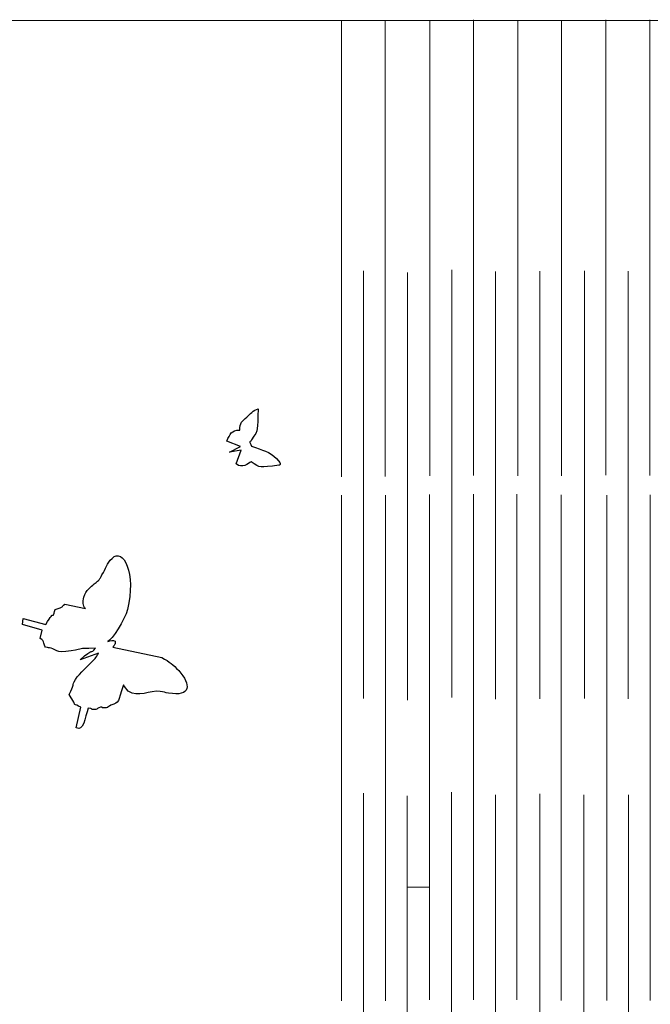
# Model space of a CAD drawing. Header units: millimetres. Extents: x -1110 to -740, y -201 to 50.
# Tile 3 of 8: x -1005 to -926, y -74 to 50. Entities that reach past the tile are written whole.
import ezdxf

# ---------------------------------------------------------------- set-up
doc = ezdxf.new("R2010")
doc.units = ezdxf.units.MM
doc.header["$MEASUREMENT"] = 0
doc.layers.add('Layer 1', color=7, linetype='Continuous')

msp = doc.modelspace()

# ---------------------------------------------------------------- linework, layer by layer
at = {"layer": 'Layer 1', "color": 250, "lineweight": 18}
msp.add_open_spline([(-1088.6088, 49.4308), (-1088.6088, 49.4308), (-762.0869, 49.4308), (-762.0869, 49.4308), (-762.0869, 49.4308), (-750.1303, 49.4308), (-740.3478, 39.6483), (-740.3478, 27.6917), (-740.3478, 27.6917), (-740.3478, 27.6917), (-740.3478, -178.8301), (-740.3478, -178.8301), (-740.3478, -178.8301), (-740.3478, -190.7867), (-750.1303, -200.5692), (-762.0869, -200.5692), (-762.0869, -200.5692), (-762.0869, -200.5692), (-1088.6088, -200.5692), (-1088.6088, -200.5692), (-1088.6088, -200.5692), (-1100.5654, -200.5692), (-1110.3479, -190.7867), (-1110.3479, -178.8301), (-1110.3479, -178.8301), (-1110.3479, -178.8301), (-1110.3479, 27.6917), (-1110.3479, 27.6917), (-1110.3479, 27.6917), (-1110.3479, 39.6483), (-1100.5654, 49.4308), (-1088.6088, 49.4308)], degree=3, knots=[0, 0, 0, 0, 0.11111111, 0.11111111, 0.11111111, 0.11111111, 0.22222222, 0.22222222, 0.22222222, 0.22222222, 0.33333333, 0.33333333, 0.33333333, 0.33333333, 0.44444444, 0.44444444, 0.44444444, 0.44444444, 0.55555556, 0.55555556, 0.55555556, 0.55555556, 0.66666667, 0.66666667, 0.66666667, 0.66666667, 0.77777778, 0.77777778, 0.77777778, 0.77777778, 1, 1, 1, 1], dxfattribs=at)
for points in [[(-964.373, -7.7074), (-964.373, -7.7074), (-964.373, 49.3593), (-964.373, 49.3593)], [(-958.8984, -7.6757), (-958.8984, -7.6757), (-958.8984, 49.391), (-958.8984, 49.391)], [(-953.3366, -7.5893), (-953.3366, -7.5893), (-953.3366, 49.4774), (-953.3366, 49.4774)], [(-947.862, -7.5576), (-947.862, -7.5576), (-947.862, 49.5091), (-947.862, 49.5091)], [(-942.3179, -7.5952), (-942.3179, -7.5952), (-942.3179, 49.4715), (-942.3179, 49.4715)], [(-936.8375, -7.5952), (-936.8375, -7.5952), (-936.8375, 49.4715), (-936.8375, 49.4715)], [(-931.2946, -7.5216), (-931.2946, -7.5216), (-931.2946, 49.5451), (-931.2946, 49.5451)], [(-925.7535, -7.5599), (-925.7535, -7.5599), (-925.7535, 49.5068), (-925.7535, 49.5068)], [(-961.618, -35.4885), (-961.618, -35.4885), (-961.618, 18.1002), (-961.618, 18.1002)], [(-956.1266, -35.7046), (-956.1266, -35.7046), (-956.1266, 17.8841), (-956.1266, 17.8841)], [(-950.5816, -35.3704), (-950.5816, -35.3704), (-950.5816, 18.2183), (-950.5816, 18.2183)], [(-945.0902, -35.5865), (-945.0902, -35.5865), (-945.0902, 18.0022), (-945.0902, 18.0022)], [(-939.5475, -35.5326), (-939.5475, -35.5326), (-939.5475, 18.0561), (-939.5475, 18.0561)], [(-933.9439, -35.5149), (-933.9439, -35.5149), (-933.9439, 18.0738), (-933.9439, 18.0738)], [(-928.4622, -35.5508), (-928.4622, -35.5508), (-928.4622, 18.0379), (-928.4622, 18.0379)], [(-964.401, -73.3784), (-964.401, -73.3784), (-964.401, -10.039), (-964.401, -10.039)], [(-958.8804, -73.363), (-958.8804, -73.363), (-958.8804, -10.0235), (-958.8804, -10.0235)], [(-953.3646, -73.2603), (-953.3646, -73.2603), (-953.3646, -9.9209), (-953.3646, -9.9209)], [(-947.844, -73.2449), (-947.844, -73.2449), (-947.844, -9.9054), (-947.844, -9.9054)], [(-942.4231, -73.2458), (-942.4231, -73.2458), (-942.4231, -9.9063), (-942.4231, -9.9063)], [(-936.8799, -73.3163), (-936.8799, -73.3163), (-936.8799, -9.9768), (-936.8799, -9.9768)], [(-931.153, -73.3505), (-931.153, -73.3505), (-931.153, -10.011), (-931.153, -10.011)], [(-925.7339, -73.3127), (-925.7339, -73.3127), (-925.7339, -9.9732), (-925.7339, -9.9732)], [(-961.6385, -100.9334), (-961.6385, -100.9334), (-961.6385, -47.3447), (-961.6385, -47.3447)], [(-956.1437, -101.271), (-956.1437, -101.271), (-956.1437, -47.6823), (-956.1437, -47.6823)], [(-950.6021, -100.8153), (-950.6021, -100.8153), (-950.6021, -47.2266), (-950.6021, -47.2266)], [(-945.1073, -101.1529), (-945.1073, -101.1529), (-945.1073, -47.5642), (-945.1073, -47.5642)], [(-939.5644, -101.0452), (-939.5644, -101.0452), (-939.5644, -47.4565), (-939.5644, -47.4565)], [(-934.0525, -101.1703), (-934.0525, -101.1703), (-934.0525, -47.5816), (-934.0525, -47.5816)], [(-928.4489, -101.1341), (-928.4489, -101.1341), (-928.4489, -47.5454), (-928.4489, -47.5454)], [(-956.0582, -59.1376), (-956.0582, -59.1376), (-953.4646, -59.1376), (-953.4646, -59.1376)]]:
    msp.add_open_spline(points, degree=3, dxfattribs=at)
at = {"layer": 'Layer 1'}
for points, knots in [([(-977.1185, -1.8957), (-978.2464, -1.8253), (-978.312, -2.3982), (-978.7678, -3.2384), (-978.7678, -3.2384), (-978.7678, -3.2384), (-977.0346, -3.917), (-977.0346, -3.917), (-977.0346, -3.917), (-977.0346, -3.917), (-978.4166, -4.6314), (-978.4166, -4.6314), (-978.4166, -4.6314), (-978.4166, -4.6314), (-976.9523, -4.3762), (-976.9523, -4.3762), (-976.9523, -4.3762), (-976.9523, -4.3762), (-977.5635, -6.1154), (-977.5635, -6.1154), (-977.5635, -6.1154), (-976.846, -6.7143), (-976.0631, -6.0735), (-975.7046, -5.84), (-975.7046, -5.84), (-974.5048, -6.6996), (-974.7582, -6.5418), (-972.2175, -6.2818), (-972.2175, -6.2818), (-972.2161, -6.28), (-971.6811, -6.2848), (-972.528, -5.4197), (-972.528, -5.4197), (-973.3907, -4.5385), (-974.2515, -4.4072), (-975.6502, -3.8862), (-975.6502, -3.8862), (-975.9282, -3.1492), (-975.9509, -3.5455), (-975.6613, -3.1105), (-975.6613, -3.1105), (-974.681, -1.6375), (-974.9757, -2.0478), (-974.8144, 0.7878), (-974.8144, 0.7878), (-975.4279, 0.6602), (-975.8983, 0.0971), (-976.2595, -0.2597), (-976.2595, -0.2597), (-976.7336, -0.7279), (-977.1855, -0.9298), (-977.1185, -1.8957)], [0, 0, 0, 0, 0.07142857, 0.07142857, 0.07142857, 0.07142857, 0.14285714, 0.14285714, 0.14285714, 0.14285714, 0.21428571, 0.21428571, 0.21428571, 0.21428571, 0.28571429, 0.28571429, 0.28571429, 0.28571429, 0.35714286, 0.35714286, 0.35714286, 0.35714286, 0.42857143, 0.42857143, 0.42857143, 0.42857143, 0.5, 0.5, 0.5, 0.5, 0.57142857, 0.57142857, 0.57142857, 0.57142857, 0.64285714, 0.64285714, 0.64285714, 0.64285714, 0.71428571, 0.71428571, 0.71428571, 0.71428571, 0.78571429, 0.78571429, 0.78571429, 0.78571429, 0.85714286, 0.85714286, 0.85714286, 0.85714286, 1, 1, 1, 1]), ([(-996.4657, -24.2382), (-996.4657, -24.2382), (-999.0544, -23.6895), (-999.0544, -23.6895), (-999.0544, -23.6895), (-999.5299, -24.0573), (-999.0456, -23.9615), (-1000.2419, -24.3365), (-1000.2419, -24.3365), (-1000.7035, -25.9773), (-1000.1581, -23.9721), (-1001.415, -26.2054), (-1001.415, -26.2054), (-1001.415, -26.2054), (-1004.2495, -25.4872), (-1004.2495, -25.4872), (-1004.2495, -25.4872), (-1004.2495, -25.4872), (-1004.3345, -26.2386), (-1004.3345, -26.2386), (-1004.3345, -26.2386), (-1004.3345, -26.2386), (-1001.8813, -26.9351), (-1001.8813, -26.9351), (-1001.8813, -26.9351), (-1001.8813, -26.9351), (-1002.1279, -27.961), (-1002.1279, -27.961), (-1002.1279, -27.961), (-1001.4785, -28.3102), (-1001.7477, -28.8159), (-1001.4547, -29.0602), (-1001.4547, -29.0602), (-1001.0769, -29.198), (-1001.0854, -29.0916), (-1000.7609, -29.1845), (-1000.7609, -29.1845), (-1000.1142, -29.3695), (-1000.3076, -29.8437), (-998.2429, -29.5186), (-998.2429, -29.5186), (-996.3886, -29.2265), (-997.8356, -29.264), (-995.2135, -29.1908), (-995.2135, -29.1908), (-995.8807, -30.0581), (-995.3499, -28.9781), (-997.1252, -30.6666), (-997.1252, -30.6666), (-997.1252, -30.6666), (-994.8364, -29.8368), (-994.8364, -29.8368), (-994.8364, -29.8368), (-995.1233, -30.4114), (-995.3439, -30.6005), (-995.7809, -31.0279), (-995.7809, -31.0279), (-996.2997, -31.5351), (-997.5784, -32.6946), (-997.8768, -33.393), (-997.8768, -33.393), (-998.1582, -34.0511), (-997.8139, -33.6367), (-998.5018, -35.001), (-998.5018, -35.001), (-998.5018, -35.001), (-997.9233, -35.9661), (-997.9233, -35.9661), (-997.9233, -35.9661), (-997.7217, -36.333), (-998.0225, -36.1219), (-997.0191, -36.5846), (-997.0191, -36.5846), (-997.0191, -36.5846), (-997.6085, -39.1602), (-997.6085, -39.1602), (-997.6085, -39.1602), (-996.7337, -39.7115), (-996.4975, -37.9331), (-996.1288, -36.689), (-996.1288, -36.689), (-995.4694, -36.7364), (-995.8609, -36.8762), (-995.4068, -36.8942), (-995.4068, -36.8942), (-994.9717, -36.9112), (-995.0936, -36.7562), (-994.7717, -36.6571), (-994.7717, -36.6571), (-994.0757, -36.4428), (-994.6789, -36.7173), (-994.0432, -36.6732), (-994.0432, -36.6732), (-993.3841, -36.6277), (-993.9543, -36.6141), (-993.2602, -36.3505), (-993.2602, -36.3505), (-992.179, -35.9395), (-992.4029, -36.0515), (-991.7046, -33.8001), (-991.7046, -33.8001), (-991.6767, -33.8312), (-991.6418, -33.8408), (-991.6289, -33.9002), (-991.6289, -33.9002), (-991.6163, -33.9583), (-991.5724, -33.9748), (-991.5552, -33.9983), (-991.5552, -33.9983), (-991.5552, -33.9983), (-991.0885, -34.5607), (-991.0885, -34.5607), (-991.0885, -34.5607), (-989.8901, -35.483), (-988.3781, -34.416), (-987.082, -34.6161), (-987.082, -34.6161), (-986.621, -34.6873), (-986.4811, -34.7547), (-986.0734, -34.8234), (-986.0734, -34.8234), (-983.2276, -35.3025), (-983.2094, -33.7513), (-984.7772, -32.0075), (-984.7772, -32.0075), (-985.509, -31.1936), (-985.8884, -30.9571), (-986.8909, -30.3589), (-986.8909, -30.3589), (-986.8909, -30.3589), (-993.0101, -29.0443), (-993.0101, -29.0443), (-993.0101, -29.0443), (-992.9854, -29.0091), (-992.9443, -28.9158), (-992.9334, -28.9402), (-992.9334, -28.9402), (-992.9231, -28.9633), (-992.8762, -28.8625), (-992.8634, -28.8379), (-992.8634, -28.8379), (-992.5546, -28.2434), (-992.79, -29.0378), (-992.7349, -28.2957), (-992.7349, -28.2957), (-993.0231, -28.1309), (-993.304, -28.2089), (-993.6698, -28.367), (-993.6698, -28.367), (-993.1643, -28.2056), (-991.4968, -25.6031), (-991.1904, -24.3404), (-991.1904, -24.3404), (-990.0966, -19.8312), (-991.7392, -16.4954), (-993.1307, -17.9365), (-993.1307, -17.9365), (-993.7679, -18.5963), (-993.8902, -19.213), (-994.3889, -20.0193), (-994.3889, -20.0193), (-994.7723, -20.6387), (-994.5875, -20.476), (-995.1357, -20.9512), (-995.1357, -20.9512), (-995.2146, -21.0197), (-995.2845, -21.0908), (-995.3536, -21.1485), (-995.3536, -21.1485), (-995.7564, -21.4845), (-996.3922, -21.918), (-996.644, -22.7911), (-996.644, -22.7911), (-996.8344, -23.4516), (-996.759, -23.8399), (-996.4657, -24.2382)], [0, 0, 0, 0, 0.02222222, 0.02222222, 0.02222222, 0.02222222, 0.04444444, 0.04444444, 0.04444444, 0.04444444, 0.06666667, 0.06666667, 0.06666667, 0.06666667, 0.08888889, 0.08888889, 0.08888889, 0.08888889, 0.11111111, 0.11111111, 0.11111111, 0.11111111, 0.13333333, 0.13333333, 0.13333333, 0.13333333, 0.15555556, 0.15555556, 0.15555556, 0.15555556, 0.17777778, 0.17777778, 0.17777778, 0.17777778, 0.2, 0.2, 0.2, 0.2, 0.22222222, 0.22222222, 0.22222222, 0.22222222, 0.24444444, 0.24444444, 0.24444444, 0.24444444, 0.26666667, 0.26666667, 0.26666667, 0.26666667, 0.28888889, 0.28888889, 0.28888889, 0.28888889, 0.31111111, 0.31111111, 0.31111111, 0.31111111, 0.33333333, 0.33333333, 0.33333333, 0.33333333, 0.35555556, 0.35555556, 0.35555556, 0.35555556, 0.37777778, 0.37777778, 0.37777778, 0.37777778, 0.4, 0.4, 0.4, 0.4, 0.42222222, 0.42222222, 0.42222222, 0.42222222, 0.44444444, 0.44444444, 0.44444444, 0.44444444, 0.46666667, 0.46666667, 0.46666667, 0.46666667, 0.48888889, 0.48888889, 0.48888889, 0.48888889, 0.51111111, 0.51111111, 0.51111111, 0.51111111, 0.53333333, 0.53333333, 0.53333333, 0.53333333, 0.55555556, 0.55555556, 0.55555556, 0.55555556, 0.57777778, 0.57777778, 0.57777778, 0.57777778, 0.6, 0.6, 0.6, 0.6, 0.62222222, 0.62222222, 0.62222222, 0.62222222, 0.64444444, 0.64444444, 0.64444444, 0.64444444, 0.66666667, 0.66666667, 0.66666667, 0.66666667, 0.68888889, 0.68888889, 0.68888889, 0.68888889, 0.71111111, 0.71111111, 0.71111111, 0.71111111, 0.73333333, 0.73333333, 0.73333333, 0.73333333, 0.75555556, 0.75555556, 0.75555556, 0.75555556, 0.77777778, 0.77777778, 0.77777778, 0.77777778, 0.8, 0.8, 0.8, 0.8, 0.82222222, 0.82222222, 0.82222222, 0.82222222, 0.84444444, 0.84444444, 0.84444444, 0.84444444, 0.86666667, 0.86666667, 0.86666667, 0.86666667, 0.88888889, 0.88888889, 0.88888889, 0.88888889, 0.91111111, 0.91111111, 0.91111111, 0.91111111, 0.93333333, 0.93333333, 0.93333333, 0.93333333, 0.95555556, 0.95555556, 0.95555556, 0.95555556, 1, 1, 1, 1])]:
    msp.add_open_spline(points, degree=3, knots=knots, dxfattribs=at)

doc.saveas('drawing.dxf')
